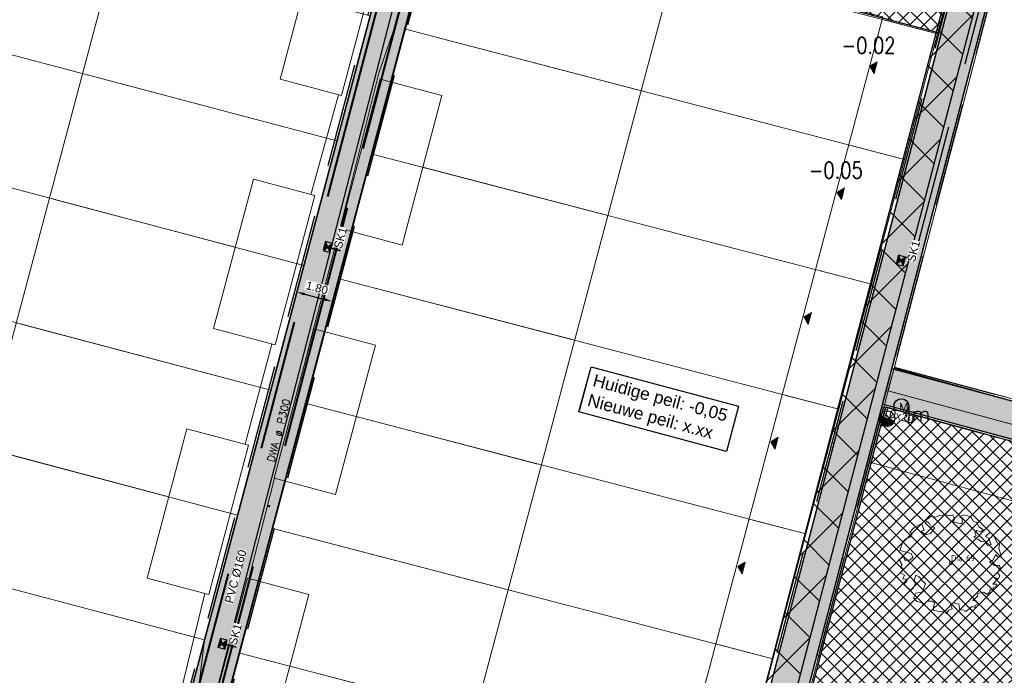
# Model space of a CAD drawing. Header units: metres. Extents: x 252743 to 254903, y 592696 to 593766.
# Tile 22 of 256: x 253677 to 253725, y 592910 to 592942. Entities that reach past the tile are written whole.
import ezdxf
from ezdxf.enums import TextEntityAlignment as Align
from ezdxf.lldxf.tags import DXFTag

# ---------------------------------------------------------------- set-up
doc = ezdxf.new("R2010")
doc.units = ezdxf.units.M
doc.set_wipeout_variables(frame=1)
for name, pattern in [('ACAD_ISO11W100', [33, 12, -3, 12, -3, 0, -3]), ('CENTER', [50.8, 31.75, -6.35, 6.35, -6.35]), ('DASHED', [19.05, 12.7, -6.35]), ('HIDDEN', [9.525, 6.35, -3.175]), ('IMPORT-KG-KADASTRAAL-SO _2_', [0]), ('IMPORT-KG-PERCEEL-SO _2_', [0])]:
    doc.linetypes.add(name, pattern=pattern)
for name, color, linetype, lineweight in [('132034000_dwg', 8, 'Continuous', 5), ('B-BH-GR-BEPLANTING_CULTUUR_HEESTERS-G', 250, 'Continuous', 18), ('B-BH-KG-GRENS_KADASTRAAL-G', 250, 'IMPORT-KG-KADASTRAAL-SO _2_', 18), ('B-BH-KG-GRENS_PERCEEL-G', 250, 'IMPORT-KG-PERCEEL-SO _2_', 18), ('B-BH-VH-OPENVERHARDING-G', 250, 'Continuous', 18), ('B-WE-GR-BOOM-S2', 8, 'Continuous', 9), ('B-WE-GR-BOOM_STAMDIAMETER-T', 7, 'Continuous', 25), ('N-RI-DWA-PVC', 12, 'CENTER', 40), ('N-RI-HWA-PVC', 150, 'ACAD_ISO11W100', 40), ('N-RI-HWA-PVC125 KOLKAANSLUITING', 140, 'HIDDEN', 35), ('N-woningen', 1, 'Continuous', 0)]:
    doc.layers.add(name, color=color, linetype=linetype, lineweight=lineweight)
doc.layers.add('ALGEMEEN HULP', color=6, linetype='Continuous', plot=False)
for name, color, linetype in [('ALGEMEEN LEGENDA 200', 7, 'Continuous'), ('ALGEMEEN TEKST 200', 7, 'Continuous'), ('B-IN-LICHTMAST', 7, 'Continuous'), ('B-RI-DWA-BETON', 8, 'Continuous'), ('B-RI-TEKST 200', 8, 'Continuous'), ('N-GR-ARC-GROENVOORZIENING-N', 82, 'Continuous'), ('N-IN-TEKST 200', 7, 'Continuous'), ('N-KL-NUTSSTROOK', 10, 'Continuous'), ('N-RI-HWA-PVC160', 2, 'HIDDEN'), ('N-RI-KOLK-STRAATKOLK', 7, 'Continuous'), ('N-RI-TEKST 200', 7, 'Continuous'), ('N-WATER-TALUD', 7, 'Continuous'), ('N-WB-ARC-BETONTEGEL 30X30', 8, 'Continuous'), ('N-WB-BAND OPSLUITBAND 10x20', 7, 'DASHED'), ('N-WB-BAND TEKST 200', 7, 'Continuous'), ('N-WB-KANTVERHARDING', 2, 'Continuous'), ('N-WB-MAATVOERING-VERHARDINGEN', 7, 'Continuous'), ('N-WE-ZZ-HOOGTELABEL-T', 7, 'Continuous')]:
    doc.layers.add(name, color=color, linetype=linetype)
doc.layers.add('B-WE-KG-GRENS_PERCEEL-G', color=7, linetype='KG-PERCEEL-SO', lineweight=18, true_color=0x00a6ff)
doc.layers.get('0').freeze()
doc.styles.add('B_STANDARD 200', font='txt.shx', dxfattribs={"height": 0.36})
doc.styles.add('N_STANDARD 200', font='arial.ttf', dxfattribs={"height": 0.4})
doc.styles.add('NLCS-ISO', font='txt')
doc.styles.add('ROMANS', font='romans.shx', dxfattribs={"height": 3})
doc.styles.get("Standard").update_dxf_attribs({"font": 'simplex.shx'})
tags = doc.linetypes.add('KG-PERCEEL-SO', pattern='A,5.5,-2,["P",Standard,S=1.8,R=0,X=-0.5,Y=-0.9],-2,5.5,-2,[5,NLCS.SHX,S=0.75,R=0,X=0,Y=0],-2', length=19).pattern_tags.tags
tags[6] = DXFTag(74, 10)
doc.dimstyles.new('N_DIMENSION 200', dxfattribs={"dimtxt": 0.4, "dimasz": 0.4, "dimexe": 0.125, "dimexo": 0.125, "dimgap": 0.25, "dimtad": 1, "dimzin": 3, "dimdsep": 46, "dimtxsty": 'N_STANDARD 200', "dimcen": 0, "dimazin": 3, "dimtfac": 1, "dimtix": 1, "dimtmove": 2, "dimatfit": 3, "dimfxl": 0.125, "dimfxlon": 1, "dimtfill": 1, "dimtolj": 1, "dimtzin": 0, "dimarcsym": 0})

# ---------------------------------------------------------------- blocks, each defined once
blk = doc.blocks.new('*D527')
at = {"layer": 'Defpoints', "color": 0, "transparency": 16777216}
for p in [(253690.165, 592928.336), (253691.902, 592927.876), (253691.902, 592927.876)]:
    blk.add_point(p, dxfattribs=at)
at = {"layer": 'N-WB-MAATVOERING-VERHARDINGEN', "color": 0, "lineweight": -2, "transparency": 16777216}
for p, q in [((253690.165, 592928.336), (253690.197, 592928.457)), ((253690.551, 592928.233), (253691.516, 592927.978)), ((253691.902, 592927.876), (253691.934, 592927.996))]:
    blk.add_line(p, q, dxfattribs=at)
at = {"layer": 'N-WB-MAATVOERING-VERHARDINGEN', "color": 0, "transparency": 16777216}
for points in [[(253690.568, 592928.298), (253690.534, 592928.169), (253690.165, 592928.336)], [(253691.533, 592928.042), (253691.499, 592927.913), (253691.902, 592927.876)]]:
    blk.add_solid(points, dxfattribs=at)
at = {"layer": 'N-WB-MAATVOERING-VERHARDINGEN', "color": 0, "transparency": 16777216, "insert": (253691.15, 592928.545), "char_height": 0.4, "attachment_point": 5, "rotation": 345.1668, "style": 'N_STANDARD 200', "bg_fill": 3, "box_fill_scale": 1.1, "bg_fill_color": 256, "bg_fill_true_color": 13158600, "bg_fill_transparency": 0}
blk.add_mtext('\\A1;1.80', dxfattribs=at)
blk = doc.blocks.new('SGR-BOOM_06_ST')
at = {"linetype": 'Continuous', "flags": 128}
blk.add_lwpolyline([(2.698, 3.52), (2.53, 3.939), (2.197, 4.064), (1.945, 4.524), (1.273, 4.692), (0.855, 4.524), (1.108, 4.273), (1.064, 3.812), (0.228, 3.98), (0.352, 4.315), (0.184, 4.692), (-0.15, 4.609), (-0.486, 4.692), (-1.155, 4.65), (-1.491, 4.483), (-1.952, 4.565), (-2.539, 4.105), (-2.12, 3.896), (-1.994, 3.644), (-1.575, 3.435), (-1.994, 2.89), (-2.539, 2.766), (-2.915, 3.099), (-2.62, 3.217), (-2.873, 3.855), (-3.628, 3.435), (-4.004, 3.016), (-3.794, 2.848), (-4.004, 2.514), (-4.425, 2.346), (-4.717, 2.054), (-5.01, 1.214), (-3.88, 0.921), (-3.712, 0.544), (-4.004, 0.293), (-4.507, 0.293), (-4.602, 0.556), (-5.093, 0.376), (-4.758, -0.168), (-4.925, -0.377), (-4.717, -0.545), (-4.884, -1.006), (-4.532, -1.182), (-4.717, -1.551), (-4.424, -1.592), (-4.293, -1.707), (-4.619, -2.107), (-3.921, -2.682), (-3.668, -2.431), (-3.46, -1.97), (-3.627, -1.761), (-3.419, -1.174), (-3.124, -1.342), (-2.788, -1.761), (-2.496, -2.01), (-2.788, -2.808), (-3.419, -2.932), (-3.668, -3.394), (-3.333, -3.771), (-2.832, -3.897), (-2.769, -4.022), (-2.706, -4.148), (-2.328, -3.729), (-1.826, -3.729), (-1.575, -3.897), (-1.699, -4.273), (-1.699, -4.609), (-1.154, -4.736), (-0.61, -4.692), (-0.486, -4.945), (-0.233, -4.65), (0.101, -4.483), (-0.059, -4.007), (0.269, -3.896), (0.773, -4.023), (0.856, -4.609), (1.149, -4.565), (1.442, -4.736), (2.071, -4.232), (2.365, -4.356), (2.322, -4.147), (2.657, -3.98), (2.406, -3.728), (2.113, -3.644), (2.574, -3.226), (2.615, -2.975), (3.16, -2.848), (3.538, -3.058), (3.787, -2.807), (3.77, -2.633), (4.123, -2.633), (4.123, -2.387), (4.459, -2.263), (4.459, -2.054), (4.082, -2.054), (4.543, -1.591), (4.25, -1.425), (4.627, -1.55), (4.752, -1.257), (4.543, -0.921), (4.835, -0.461), (4.668, -0.252), (4.25, -0.252), (3.746, 0.085), (4.082, 0.294), (4.375, 0.838), (4.543, 0.589), (4.876, 0.713), (4.667, 1.425), (4.711, 1.886), (4.5, 1.97), (4.164, 2.64), (3.828, 3.013), (3.374, 2.604), (3.663, 2.431), (3.914, 1.802), (3.537, 1.718), (3.327, 2.136), (2.991, 2.054), (2.657, 2.305), (2.238, 2.514), (2.447, 2.682), (2.321, 2.932), (2.53, 3.184), (2.866, 3.059), (3.159, 3.227)], close=True, dxfattribs=at)
blk.add_circle((0, 0), 0.15)
at = {"layer": 'B-WE-GR-BOOM_STAMDIAMETER-T', "style": 'NLCS-ISO'}
blk.add_attdef('STAMDIAMETER', text='', height=0.3, dxfattribs=at).set_placement((0, 0), align=Align.BOTTOM_LEFT)
blk = doc.blocks.new('B_LICHTMAST')
blk.add_circle((0, 0), 0.9)
blk.add_point((0, 0))
blk.add_text('lm', height=1.8).set_placement((0.6, 0), align=Align.TOP_LEFT)
blk = doc.blocks.new('STRAATKOLK STR3545')
h = blk.add_hatch(color=256)
h.dxf.hatch_style = 1
h.paths.add_polyline_path([(0, 0.35), (0.225, 0.175), (0.45, 0.35)])
h = blk.add_hatch(color=256)
h.dxf.hatch_style = 1
h.paths.add_polyline_path([(0.225, 0.175), (0, 0), (0.45, 0)])
for points in [[(0, 0.35), (0.225, 0.175), (0.45, 0.35)], [(0, 0.35), (0, 0), (0.45, 0), (0.45, 0.35)], [(0.225, 0.175), (0, 0), (0.45, 0)]]:
    blk.add_lwpolyline(points, close=True)
at = {"style": 'N_STANDARD 200'}
blk.add_attdef('STRAATKOLK', (0.297, -0.502), '', height=0.4, dxfattribs=at)
at = {"color": 7, "true_color": 0xffffff}
blk.add_wipeout([(0.316, -0.088), (1.358, -0.088), (1.358, -0.525), (0.316, -0.525)], dxfattribs=at)
blk = doc.blocks.new('132034000_dwg_GWW-CAD Brk tekening 12A-1381409-Plot dakaanzicht')
at = {"layer": 'B-BH-KG-GRENS_KADASTRAAL-G', "color": 253, "linetype": 'Continuous', "lineweight": 9}
for p, q in [((253695460, 592941166), (253696075, 592943487)), ((253705158, 592932122), (253696307, 592934433)), ((253687164, 592930522), (253678281, 592932876)), ((253688895, 592923544), (253690509, 592929635)), ((253718196, 592928717), (253715639, 592929385)), ((253692232, 592928986), (253691546, 592926398)), ((253714019, 592923294), (253716590, 592922622)), ((253693068, 592922258), (253701919, 592919946)), ((253683924, 592918344), (253675042, 592920698)), ((253687281, 592917454), (253686924, 592917549)), ((253712400, 592917208), (253714986, 592916533)), ((253689004, 592916807), (253700299, 592913858)), ((253689828, 592910080), (253698679, 592907769))]:
    blk.add_line(p, q, dxfattribs=at)
at = {"layer": 'B-BH-KG-GRENS_KADASTRAAL-G', "color": 253, "linetype": 'Continuous', "lineweight": 9, "flags": 128}
for points in [[(253724767, 592923202), (253719307, 592924678), (253726577, 592952518), (253735827, 592950111), (253734156, 592943869)], [(253695332, 592947840), (253695349, 592947904), (253695332, 592947840), (253693736, 592941814), (253692122, 592935724)], [(253719797, 592934811), (253721411, 592940945), (253718890, 592941606)], [(253694774, 592938577), (253695460, 592941166), (253706777, 592938211)], [(253679901, 592938963), (253692122, 592935724), (253690509, 592929635), (253690164, 592929726)], [(253717259, 592935474), (253719797, 592934811), (253718196, 592928717), (253716590, 592922622), (253714986, 592916533), (253713385, 592910441)], [(253692842, 592931288), (253692232, 592928986), (253703538, 592926032)], [(253673422, 592914611), (253685668, 592911365), (253687281, 592917454), (253688895, 592923544), (253676661, 592926787)], [(253719307, 592924678), (253718993, 592923516), (253766146, 592910778), (253765043, 592906850), (253769860, 592905551), (253775942, 592903910), (253788108, 592900629), (253796334, 592898411), (253794978, 592893283), (253819640, 592886093), (253820222, 592888140), (253820864, 592890512)], [(253689614, 592919109), (253689004, 592916807), (253688318, 592914218)], [(253686386, 592906929), (253685756, 592904551), (253684869, 592904792), (253683990, 592905030), (253685668, 592911365), (253684869, 592904792)], [(253710781, 592911121), (253713385, 592910441), (253711784, 592904347)]]:
    blk.add_lwpolyline(points, dxfattribs=at)
at = {"layer": 'B-BH-KG-GRENS_PERCEEL-G', "color": 253, "linetype": 'Continuous', "lineweight": 9}
for p, q in [((253718890, 592941606), (253721411, 592940945)), ((253717259, 592935474), (253719797, 592934811)), ((253705158, 592932122), (253696307, 592934433)), ((253696307, 592934433), (253705158, 592932122)), ((253687164, 592930522), (253678281, 592932876)), ((253678281, 592932876), (253687164, 592930522)), ((253690164, 592929726), (253690509, 592929635)), ((253716590, 592922622), (253714019, 592923294)), ((253714019, 592923294), (253716590, 592922622)), ((253701919, 592919946), (253693068, 592922258)), ((253693068, 592922258), (253701919, 592919946)), ((253683924, 592918344), (253675042, 592920698)), ((253675042, 592920698), (253683924, 592918344)), ((253712400, 592917208), (253714986, 592916533)), ((253710781, 592911121), (253713385, 592910441)), ((253698679, 592907769), (253689828, 592910080)), ((253689828, 592910080), (253698679, 592907769))]:
    blk.add_line(p, q, dxfattribs=at)
at = {"layer": 'B-BH-KG-GRENS_PERCEEL-G', "color": 253, "linetype": 'Continuous', "lineweight": 9, "flags": 128}
for points in [[(253724767, 592923202), (253719307, 592924678), (253726577, 592952518)], [(253696075, 592943487), (253695460, 592941166), (253694774, 592938577)], [(253706777, 592938211), (253695460, 592941166), (253696075, 592943487)], [(253686386, 592906929), (253685756, 592904551), (253684869, 592904792), (253683990, 592905030), (253685668, 592911365), (253687281, 592917454), (253688895, 592923544), (253690509, 592929635), (253692122, 592935724), (253693736, 592941814), (253692122, 592935724), (253679901, 592938963)], [(253728423, 592825506), (253731786, 592847247), (253720433, 592848975), (253714498, 592849882), (253708564, 592850780), (253702631, 592851685), (253700067, 592852071), (253699930, 592898291), (253709545, 592895825), (253711784, 592904347), (253713385, 592910441), (253714986, 592916533), (253716590, 592922622), (253718196, 592928717), (253719797, 592934811), (253721411, 592940945), (253718890, 592941606)], [(253694774, 592938577), (253695460, 592941166), (253706777, 592938211)], [(253721411, 592940945), (253719797, 592934811), (253717259, 592935474)], [(253679901, 592938963), (253692122, 592935724), (253690509, 592929635), (253690164, 592929726)], [(253719797, 592934811), (253718196, 592928717), (253715639, 592929385)], [(253692842, 592931288), (253692232, 592928986), (253691546, 592926398)], [(253703538, 592926032), (253692232, 592928986), (253692842, 592931288)], [(253690509, 592929635), (253688895, 592923544), (253676661, 592926787)], [(253715639, 592929385), (253718196, 592928717), (253716590, 592922622), (253714986, 592916533), (253712400, 592917208)], [(253691546, 592926398), (253692232, 592928986), (253703538, 592926032)], [(253676661, 592926787), (253688895, 592923544), (253687281, 592917454), (253686924, 592917549)], [(253788108, 592900629), (253775942, 592903910), (253769860, 592905551), (253765043, 592906850), (253766146, 592910778), (253718993, 592923516), (253719307, 592924678), (253724767, 592923202)], [(253689614, 592919109), (253689004, 592916807), (253688318, 592914218)], [(253700299, 592913858), (253689004, 592916807), (253689614, 592919109)], [(253673422, 592914611), (253685668, 592911365), (253683990, 592905030), (253684869, 592904792), (253684274, 592902545), (253656595, 592910066), (253658879, 592918466)], [(253686924, 592917549), (253687281, 592917454), (253685668, 592911365), (253673422, 592914611)], [(253688318, 592914218), (253689004, 592916807), (253700299, 592913858)], [(253714986, 592916533), (253713385, 592910441), (253710781, 592911121)], [(253713385, 592910441), (253711784, 592904347), (253709161, 592905032)]]:
    blk.add_lwpolyline(points, dxfattribs=at)
blk = doc.blocks.new('132034000_dwg_GWW-CAD Bgt tekening 12A-1381416-Plot dakaanzicht')
at = {"layer": 'B-BH-GR-BEPLANTING_CULTUUR_HEESTERS-G', "color": 253, "lineweight": 9, "flags": 128}
blk.add_lwpolyline([(253724603, 592953073), (253721412, 592940945), (253718891, 592941608)], dxfattribs=at)
blk.add_lwpolyline([(253762533, 592911754), (253765049, 592906872), (253765063, 592906845), (253794817, 592898837), (253793668, 592893644), (253760183, 592902859), (253760314, 592903327), (253761697, 592908251), (253721636, 592919074), (253718088, 592920033), (253718998, 592923515)], close=True, dxfattribs=at)
at = {"layer": 'B-BH-VH-OPENVERHARDING-G', "color": 253, "lineweight": 9}
blk.add_line((253684485, 592908693), (253685686, 592913629), dxfattribs=at)
at = {"layer": 'B-BH-VH-OPENVERHARDING-G', "color": 253, "lineweight": 9, "flags": 128}
blk.add_lwpolyline([(253726577, 592952518), (253719289, 592924629), (253718998, 592923515), (253718088, 592920033), (253707880, 592880973), (253705715, 592881284), (253709541, 592895826), (253721412, 592940945), (253724603, 592953073)], close=True, dxfattribs=at)
for points in [[(253695548, 592943627), (253694874, 592941100), (253694159, 592939022), (253693216, 592935240), (253692292, 592931537), (253691029, 592926729), (253690340, 592924079)], [(253690858, 592933095), (253690900, 592933257), (253692207, 592937971)], [(253687642, 592920912), (253687661, 592920981), (253688944, 592925801)], [(253785981, 592902667), (253785993, 592902664), (253787963, 592901945), (253795059, 592899933), (253796568, 592899510), (253796334, 592898411), (253794978, 592893283), (253793668, 592893644), (253794817, 592898837), (253765063, 592906845), (253765049, 592906872), (253762533, 592911754), (253718998, 592923515), (253719289, 592924629), (253724752, 592923112)], [(253689085, 592919249), (253687862, 592914471), (253687829, 592914349)]]:
    blk.add_lwpolyline(points, dxfattribs=at)
blk = doc.blocks.new('132034000_dwg-1357416-Plot dakaanzicht')
for name in ['132034000_dwg_GWW-CAD Brk tekening 12A-1381409-Plot dakaanzicht', '132034000_dwg_GWW-CAD Bgt tekening 12A-1381416-Plot dakaanzicht']:
    blk.add_blockref(name, (0, 0))
blk = doc.blocks.new('LICHTMAST-BLOCK')
h = blk.add_hatch()
h.set_pattern_fill('ANSI31', color=256, scale=0.005)
edge = h.paths.add_edge_path()
edge.add_line((0.351, -0.127), (-0.351, 0.127))
edge.add_arc((0, 0), 0.373, 160.1369, 245.7021)
edge.add_arc((0, 0), 0.373, 245.7021, 340.1369)
blk.add_lwpolyline([(0.351, -0.127), (-0.351, 0.127, 0.391721), (-0.154, -0.34, 0.43707)], format="xyb", close=True)
blk.add_circle((0, 0), 0.373)
at = {"layer": 'N-IN-TEKST 200', "style": 'N_STANDARD 200'}
blk.add_attdef('LICHTMAST', (0.262, 0.364), '', height=0.4, dxfattribs=at)

msp = doc.modelspace()

# ---------------------------------------------------------------- hatches: boundary and pattern name
at = {"layer": 'N-GR-ARC-GROENVOORZIENING-N'}
h = msp.add_hatch(dxfattribs=at)
h.set_pattern_fill('ANSI37', color=256, scale=0.15)
h.paths.add_polyline_path([(253716.854, 592954.998), (253724.58, 592952.986), (253721.445, 592940.988), (253713.691, 592943.05), (253715.275, 592948.824)])
h = msp.add_hatch(dxfattribs=at)
h.set_pattern_fill('ANSI37', color=256, scale=0.15)
h.paths.add_polyline_path([(253707.943, 592881.016), (253718.885, 592922.739), (253765.055, 592910.148), (253763.941, 592906.205), (253785.925, 592900.354), (253796.088, 592897.609), (253794.913, 592893.252), (253819.579, 592886.059), (253819.009, 592884.054), (253844.028, 592876.841), (253840.995, 592866.466), (253833.17, 592866.614), (253816.629, 592868.15), (253814.6, 592868.542)])
edge = h.paths.add_edge_path(flags=16)
edge.add_line((253722.209, 592904.93), (253721.727, 592901.298))
edge.add_line((253721.727, 592901.298), (253722.041, 592898.627))
edge.add_line((253722.041, 592898.627), (253722.456, 592897.312))
edge.add_line((253722.456, 592897.312), (253723.229, 592896.085))
edge.add_line((253723.229, 592896.085), (253724.124, 592895.574))
edge.add_line((253724.124, 592895.574), (253727.559, 592894.686))
edge.add_line((253727.559, 592894.686), (253733.885, 592893.291))
edge.add_line((253733.885, 592893.291), (253744.383, 592890.93))
edge.add_line((253744.383, 592890.93), (253749.318, 592889.782))
edge.add_line((253749.318, 592889.782), (253754.074, 592888.677))
edge.add_line((253754.074, 592888.677), (253756.328, 592888.153))
edge.add_line((253756.328, 592888.153), (253758.095, 592887.742))
edge.add_line((253758.095, 592887.742), (253760.949, 592886.606))
edge.add_line((253760.949, 592886.606), (253763.368, 592884.869))
edge.add_line((253763.368, 592884.869), (253766.371, 592883.413))
edge.add_line((253766.371, 592883.413), (253770.864, 592882.337))
edge.add_line((253770.864, 592882.337), (253778.782, 592880.989))
edge.add_line((253778.782, 592880.989), (253789.24, 592879.208))
edge.add_line((253789.24, 592879.208), (253796.011, 592878.267))
edge.add_line((253796.011, 592878.267), (253799.44, 592877.888))
edge.add_line((253799.44, 592877.888), (253808.408, 592875.993))
edge.add_line((253808.408, 592875.993), (253810.426, 592875.601))
edge.add_line((253810.426, 592875.601), (253824.579, 592872.653))
edge.add_line((253824.579, 592872.653), (253833.838, 592871.128))
edge.add_arc((253834.516, 592874.541), 3.479, 258.7595, 423.8894)
edge.add_line((253836.048, 592877.665), (253831.841, 592878.89))
edge.add_line((253831.841, 592878.89), (253820.688, 592882.137))
edge.add_line((253820.688, 592882.137), (253812.984, 592884.115))
edge.add_line((253812.984, 592884.115), (253801.904, 592886.6))
edge.add_line((253801.904, 592886.6), (253791.003, 592887.795))
edge.add_line((253791.003, 592887.795), (253776.264, 592890.458))
edge.add_line((253776.264, 592890.458), (253768.432, 592892.03))
edge.add_line((253768.432, 592892.03), (253767.105, 592892.418))
edge.add_line((253767.105, 592892.418), (253766.636, 592892.61))
edge.add_line((253766.636, 592892.61), (253766.558, 592892.701))
edge.add_line((253766.558, 592892.701), (253765.673, 592894.045))
edge.add_line((253765.673, 592894.045), (253763.724, 592897.718))
edge.add_line((253763.724, 592897.718), (253761.431, 592900.513))
edge.add_line((253761.431, 592900.513), (253759.639, 592902.22))
edge.add_line((253759.639, 592902.22), (253757.528, 592903.813))
edge.add_line((253757.528, 592903.813), (253754.809, 592905.149))
edge.add_line((253754.809, 592905.149), (253752.329, 592905.9))
edge.add_line((253752.329, 592905.9), (253747.547, 592906.904))
edge.add_line((253747.547, 592906.904), (253738.672, 592909.563))
edge.add_line((253738.672, 592909.563), (253733.295, 592911.285))
edge.add_arc((253730.956, 592902.518), 9.074, 75.065, 164.5824)
h = msp.add_hatch(dxfattribs=at)
h.set_pattern_fill('ANSI37', color=256, scale=0.15)
h.paths.add_polyline_path([(253650.608, 592887.746), (253656.657, 592909.962), (253683.073, 592902.82), (253696.619, 592899.139), (253709.484, 592895.789), (253705.678, 592881.339)])
edge = h.paths.add_edge_path(flags=16)
edge.add_line((253667.84, 592902.662), (253662.719, 592903.59))
edge.add_arc((253662.647, 592899.059), 4.531, 89.0795, 244.9356)
edge.add_line((253660.727, 592894.955), (253665.507, 592893.937))
edge.add_line((253665.507, 592893.937), (253682.541, 592890.749))
edge.add_line((253682.541, 592890.749), (253698.485, 592888.287))
edge.add_arc((253699.821, 592892.421), 4.345, 252.0953, 433.8838)
edge.add_line((253701.027, 592896.596), (253684.441, 592899.431))
edge.add_line((253684.441, 592899.431), (253667.84, 592902.662))
at = {"layer": 'N-WB-ARC-BETONTEGEL 30X30'}
h = msp.add_hatch(dxfattribs=at)
h.set_pattern_fill('AR-B88', color=256, scale=0.002, angle=255.05, style=0)
h.set_pattern_definition([(255.05, (253844.02404, 593011.6153), (0.3926439, -0.10484145), []), (345.05, (253844.02404, 593011.61528), (0.44506462, 0.0914805), [0.4064, -0.4064])])
h.paths.add_polyline_path([(253683.99, 592905.03), (253685.727, 592904.559), (253697.101, 592947.506), (253698.563, 592953.189), (253696.904, 592953.766), (253695.349, 592947.904), (253695.345, 592947.905)])
h = msp.add_hatch(dxfattribs=at)
h.set_pattern_fill('AR-B88', color=256, scale=0.002, angle=255.05, style=0)
h.set_pattern_definition([(255.05, (253726.5051, 592952.63837), (0.392644, -0.1048415), []), (345.05, (253726.5051, 592952.63837), (0.4450646, 0.0914805), [0.4064, -0.4064])])
h.paths.add_polyline_path([(253724.764, 592953.093), (253726.505, 592952.638), (253707.783, 592880.998), (253705.987, 592881.245)])
h = msp.add_hatch(dxfattribs=at)
h.set_pattern_fill('AR-B88', color=256, scale=0.002, angle=165.067, style=0)
h.paths.add_polyline_path([(253719.18, 592924.609), (253767.504, 592911.55), (253766.404, 592907.622), (253788.296, 592901.718), (253796.519, 592899.501), (253796.05, 592897.763), (253786.014, 592900.47), (253764.18, 592906.358), (253765.281, 592910.286), (253718.822, 592922.841), (253718.725, 592922.866)])
at = {"layer": 'N-woningen'}
h = msp.add_hatch(color=256, dxfattribs=at)
h.dxf.hatch_style = 1
h.paths.add_polyline_path([(253718.316, 592939.002), (253718.102, 592939.368), (253718.468, 592939.582)])
h = msp.add_hatch(color=256, dxfattribs=at)
h.dxf.hatch_style = 1
h.paths.add_polyline_path([(253716.721, 592932.849), (253716.507, 592933.215), (253716.874, 592933.429)])
h = msp.add_hatch(color=256, dxfattribs=at)
h.dxf.hatch_style = 1
h.paths.add_polyline_path([(253715.108, 592926.76), (253714.894, 592927.126), (253715.26, 592927.34)])
h = msp.add_hatch(color=256, dxfattribs=at)
h.dxf.hatch_style = 1
h.paths.add_polyline_path([(253713.494, 592920.67), (253713.28, 592921.036), (253713.647, 592921.25)])
h = msp.add_hatch(color=256, dxfattribs=at)
h.dxf.hatch_style = 1
h.paths.add_polyline_path([(253711.88, 592914.58), (253711.666, 592914.946), (253712.033, 592915.16)])

# ---------------------------------------------------------------- linework, layer by layer
at = {"layer": 'ALGEMEEN HULP'}
msp.add_line((253696.902, 592953.766), (253683.99, 592905.03), dxfattribs=at)
at = {"layer": 'B-RI-DWA-BETON'}
msp.add_line((253699.288, 592959.438), (253685.178, 592904.719), dxfattribs=at)
at = {"layer": 'B-WE-KG-GRENS_PERCEEL-G', "ltscale": 0.5}
for points in [[(253719.307, 592924.678), (253726.577, 592952.518)], [(253697.135, 592947.487), (253695.46, 592941.166)], [(253665.489, 592942.783), (253692.122, 592935.724)], [(253721.411, 592940.945), (253713.597, 592942.993)], [(253693.736, 592941.814), (253692.122, 592935.724)], [(253695.46, 592941.166), (253693.846, 592935.076)], [(253719.797, 592934.811), (253695.46, 592941.166)], [(253719.797, 592934.811), (253721.411, 592940.945)], [(253663.836, 592936.704), (253690.509, 592929.635)], [(253692.122, 592935.724), (253690.509, 592929.635)], [(253692.232, 592928.986), (253693.846, 592935.076)], [(253718.196, 592928.717), (253693.846, 592935.076)], [(253718.196, 592928.717), (253719.797, 592934.811)], [(253662.184, 592930.625), (253688.895, 592923.544)], [(253690.509, 592929.635), (253688.895, 592923.544)], [(253690.618, 592922.898), (253692.232, 592928.986)], [(253716.59, 592922.622), (253718.196, 592928.717)], [(253660.531, 592924.545), (253687.281, 592917.454)], [(253769.86, 592905.551), (253765.043, 592906.85), (253766.146, 592910.778), (253718.993, 592923.516), (253719.307, 592924.678)], [(253728.364, 592922.229), (253719.307, 592924.678)], [(253688.895, 592923.544), (253687.281, 592917.454)], [(253689.004, 592916.807), (253690.618, 592922.898)], [(253714.986, 592916.533), (253716.59, 592922.622)], [(253658.879, 592918.466), (253685.668, 592911.365)], [(253713.385, 592910.441), (253689.004, 592916.807)], [(253713.385, 592910.441), (253714.986, 592916.533)], [(253685.668, 592911.365), (253683.99, 592905.03), (253684.869, 592904.792)], [(253684.869, 592904.792), (253685.756, 592904.551), (253687.39, 592910.717)], [(253711.784, 592904.347), (253687.39, 592910.717)], [(253711.784, 592904.347), (253713.385, 592910.441)]]:
    msp.add_lwpolyline(points, dxfattribs=at)
at = {"layer": 'N-GR-ARC-GROENVOORZIENING-N'}
for points in [[(253716.854, 592954.998), (253724.58, 592952.986), (253721.445, 592940.988), (253713.691, 592943.05), (253715.275, 592948.824)], [(253707.943, 592881.016), (253718.885, 592922.739), (253765.055, 592910.148), (253763.941, 592906.205), (253785.925, 592900.354), (253796.088, 592897.609), (253794.913, 592893.252), (253819.579, 592886.059), (253819.009, 592884.054), (253844.028, 592876.841), (253840.995, 592866.466), (253833.17, 592866.614), (253816.629, 592868.15), (253814.6, 592868.542)]]:
    msp.add_lwpolyline(points, close=True, dxfattribs=at)
at = {"layer": 'N-RI-HWA-PVC'}
msp.add_line((253696.441, 592946.952), (253684.517, 592901.602), dxfattribs=at)
at = {"layer": 'N-RI-HWA-PVC125 KOLKAANSLUITING'}
for p, q in [((253691.676, 592930.535), (253692.303, 592930.349)), ((253686.549, 592911.176), (253687.216, 592911))]:
    msp.add_line(p, q, dxfattribs=at)
at = {"layer": 'N-RI-HWA-PVC160'}
for q in [(253727.552, 592957.832), (253719.624, 592929.874)]:
    msp.add_line((253720.349, 592930.266), q, dxfattribs=at)
at = {"layer": 'N-WATER-TALUD'}
msp.add_lwpolyline([(253738.672, 592909.563), (253733.295, 592911.285, 0.411749), (253722.209, 592904.93)], format="xyb", dxfattribs=at)
at = {"layer": 'N-WB-ARC-BETONTEGEL 30X30'}
for points in [[(253696.902, 592953.766), (253683.99, 592905.03), (253685.73, 592904.569), (253697.101, 592947.506), (253697.137, 592947.496), (253698.563, 592953.189)], [(253683.99, 592905.03), (253685.727, 592904.559), (253697.101, 592947.506), (253697.101, 592947.506), (253698.563, 592953.189), (253696.904, 592953.766), (253695.349, 592947.904), (253695.345, 592947.905)], [(253724.764, 592953.093), (253726.505, 592952.638), (253707.783, 592880.998), (253705.987, 592881.245)], [(253719.18, 592924.609), (253767.504, 592911.55), (253766.404, 592907.622), (253788.296, 592901.718), (253796.519, 592899.501), (253796.05, 592897.763), (253786.014, 592900.47), (253764.18, 592906.358), (253765.281, 592910.286), (253718.822, 592922.841), (253718.725, 592922.866)]]:
    msp.add_lwpolyline(points, close=True, dxfattribs=at)
at = {"layer": 'N-WB-BAND OPSLUITBAND 10x20', "ltscale": 0.4}
for p, q in [((253705.888, 592881.259), (253724.667, 592953.119)), ((253707.88, 592880.973), (253726.577, 592952.518)), ((253719.302, 592924.679), (253767.628, 592911.62)), ((253718.78, 592922.749), (253765.158, 592910.216))]:
    msp.add_line(p, q, dxfattribs=at)
for points in [[(253683.893, 592905.056), (253695.248, 592947.931)], [(253685.827, 592904.544), (253697.181, 592947.419)]]:
    msp.add_lwpolyline(points, dxfattribs=at)
at = {"layer": 'N-WB-KANTVERHARDING'}
for p, q in [((253719.276, 592924.583), (253767.504, 592911.55)), ((253718.806, 592922.845), (253765.281, 592910.286))]:
    msp.add_line(p, q, dxfattribs=at)
for points in [[(253683.99, 592905.03), (253695.345, 592947.905)], [(253685.727, 592904.559), (253697.101, 592947.506)]]:
    msp.add_lwpolyline(points, dxfattribs=at)
at = {"layer": 'N-woningen', "color": 6}
msp.add_lwpolyline([(253672.878, 592953.976), (253661.322, 592910.537), (253671.43, 592907.848), (253682.986, 592951.287)], close=True, dxfattribs=at)
at = {"layer": 'N-woningen'}
for points in [[(253735.827, 592950.111), (253726.577, 592952.518), (253719.307, 592924.678), (253728.364, 592922.229), (253735.827, 592950.111)], [(253667.142, 592948.863), (253665.489, 592942.783), (253692.122, 592935.724), (253693.736, 592941.814), (253667.142, 592948.863)], [(253721.411, 592940.945), (253713.597, 592942.993), (253710.807, 592943.755), (253708.082, 592944.499), (253705.362, 592945.241), (253702.642, 592945.984), (253699.922, 592946.726), (253697.135, 592947.487), (253695.46, 592941.166), (253719.797, 592934.811), (253721.411, 592940.945)], [(253691.286, 592946.02), (253694.286, 592945.222), (253692.348, 592937.933), (253689.347, 592938.732)], [(253692.122, 592935.724), (253665.489, 592942.783), (253663.836, 592936.704), (253690.509, 592929.635), (253692.122, 592935.724)], [(253695.46, 592941.166), (253693.846, 592935.076), (253718.196, 592928.717), (253719.797, 592934.811), (253695.46, 592941.166)], [(253718.316, 592939.002), (253718.102, 592939.368), (253718.468, 592939.582)], [(253718.316, 592939.002), (253718.102, 592939.368), (253718.468, 592939.582)], [(253694.235, 592938.722), (253697.235, 592937.924), (253695.296, 592930.635), (253692.296, 592931.434)], [(253690.509, 592929.635), (253663.836, 592936.704), (253662.184, 592930.625), (253688.895, 592923.544), (253690.509, 592929.635)], [(253688.046, 592933.844), (253691.047, 592933.046), (253689.108, 592925.757), (253686.108, 592926.556)], [(253716.721, 592932.849), (253716.507, 592933.215), (253716.874, 592933.429)], [(253716.721, 592932.849), (253716.507, 592933.215), (253716.874, 592933.429)], [(253688.895, 592923.544), (253662.184, 592930.625), (253660.531, 592924.545), (253687.281, 592917.454), (253688.895, 592923.544)], [(253715.108, 592926.76), (253714.894, 592927.126), (253715.26, 592927.34)], [(253715.108, 592926.76), (253714.894, 592927.126), (253715.26, 592927.34)], [(253690.995, 592926.545), (253693.996, 592925.747), (253692.057, 592918.459), (253689.057, 592919.257)], [(253713.494, 592920.67), (253713.28, 592921.036), (253713.647, 592921.25)], [(253713.494, 592920.67), (253713.28, 592921.036), (253713.647, 592921.25)], [(253658.879, 592918.466), (253656.595, 592910.066), (253684.274, 592902.545), (253684.869, 592904.792), (253683.99, 592905.03), (253685.668, 592911.365), (253658.879, 592918.466)], [(253711.88, 592914.58), (253711.666, 592914.946), (253712.033, 592915.16)], [(253711.88, 592914.58), (253711.666, 592914.946), (253712.033, 592915.16)], [(253687.39, 592910.717), (253685.756, 592904.551), (253684.869, 592904.792), (253684.274, 592902.545), (253699.93, 592898.291), (253709.545, 592895.825), (253711.784, 592904.347), (253687.39, 592910.717)]]:
    msp.add_lwpolyline(points, close=True, dxfattribs=at)

# ---------------------------------------------------------------- block references
at = {"layer": '132034000_dwg', "color": 253, "lineweight": 9, "xscale": 0.001, "yscale": 0.001, "zscale": 0.001}
msp.add_blockref('132034000_dwg-1357416-Plot dakaanzicht', (0, 0), dxfattribs=at)
at = {"layer": 'B-IN-LICHTMAST', "xscale": 0.4, "yscale": 0.4, "zscale": 0.4}
msp.add_blockref('B_LICHTMAST', (253719.648, 592922.772, -0.536), dxfattribs=at)
at = {"layer": 'B-WE-GR-BOOM-S2'}
ref = msp.add_blockref('SGR-BOOM_06_ST', (253722.07, 592915.115, -0.553), dxfattribs=dict(at, xscale=0.5, yscale=0.5, zscale=0.5))
ref.add_attrib('STAMDIAMETER', 'Dia 69', dxfattribs={"layer": 'B-WE-GR-BOOM_STAMDIAMETER-T', "height": 0.3, "style": 'NLCS-ISO'}).set_placement((253722.07, 592915.115, -0.553), align=Align.BOTTOM_LEFT)

# ---------------------------------------------------------------- texts
at = {"layer": 'B-RI-TEKST 200', "style": 'B_STANDARD 200'}
msp.add_text('DWA ø P300', height=0.36, rotation=75.5515, dxfattribs=at).set_placement((253689.061, 592920.016))
at = {"layer": 'N-WE-ZZ-HOOGTELABEL-T', "style": 'ROMANS', "width": 0.8}
for s, p in [('-0.02', (253716.731, 592939.974, -0.021)), ('-0.05', (253715.133, 592933.888, -0.055))]:
    msp.add_text(s, height=0.8, dxfattribs=at).set_placement(p)

# ---------------------------------------------------------------- next in the draw order: texts
at = {"layer": 'ALGEMEEN LEGENDA 200', "insert": (253704.713, 592924.346), "char_height": 0.6, "attachment_point": 1, "rotation": 344.9778, "style": 'N_STANDARD 200', "bg_fill": 3, "box_fill_scale": 1.5, "bg_fill_color": 256, "bg_fill_transparency": 0}
msp.add_mtext_dynamic_manual_height_columns('\\pxt5;Huidige peil: -0,05\\PNieuwe peil: x.xx', width=7.35625, gutter_width=2, heights=[0], dxfattribs=at)
at = {"layer": 'N-RI-TEKST 200', "insert": (253687.389, 592914.405), "char_height": 0.4, "width": 2.7, "attachment_point": 8, "rotation": 75.2395, "style": 'N_STANDARD 200', "bg_fill": 3, "box_fill_scale": 1, "bg_fill_color": 256, "bg_fill_transparency": 0}
msp.add_mtext('PVC Ø160', dxfattribs=at)

# ---------------------------------------------------------------- next in the draw order: hatches: boundary and pattern name
at = {"layer": 'N-KL-NUTSSTROOK'}
h = msp.add_hatch(dxfattribs=at)
h.set_pattern_fill('ANSI37', color=256, scale=0.5)
h.set_pattern_definition([(45, (-0.6205, 0.1619), (-1.122532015, 1.122532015), []), (135, (-0.6205, 0.1619), (-1.122532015, -1.122532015), [])])
h.paths.add_polyline_path([(253711.599, 592897.74), (253710.148, 592898.119), (253724.504, 592953.056), (253725.956, 592952.677)])

# ---------------------------------------------------------------- next in the draw order: linework, layer by layer
at = {"layer": 'ALGEMEEN TEKST 200'}
msp.add_lwpolyline([(253704.516, 592924.694), (253711.713, 592922.763), (253711.121, 592920.558), (253703.924, 592922.489)], close=True, dxfattribs=at)
at = {"layer": 'B-WE-KG-GRENS_PERCEEL-G', "ltscale": 0.5}
for points in [[(253716.59, 592922.622), (253692.232, 592928.986)], [(253714.986, 592916.533), (253690.618, 592922.898)], [(253687.281, 592917.454), (253685.668, 592911.365)], [(253687.39, 592910.717), (253689.004, 592916.807)]]:
    msp.add_lwpolyline(points, dxfattribs=at)
at = {"layer": 'N-KL-NUTSSTROOK'}
msp.add_lwpolyline([(253711.599, 592897.74), (253710.148, 592898.119), (253724.504, 592953.056), (253725.956, 592952.677)], close=True, dxfattribs=at)
at = {"layer": 'N-RI-DWA-PVC'}
msp.add_line((253699.73, 592963.716), (253683.46, 592901.826), dxfattribs=at)
at = {"layer": 'N-WB-KANTVERHARDING'}
for p, q in [((253705.987, 592881.245), (253724.764, 592953.093)), ((253707.783, 592880.998), (253726.506, 592952.64))]:
    msp.add_line(p, q, dxfattribs=at)
at = {"layer": 'N-woningen', "color": 6}
msp.add_lwpolyline([(253708.634, 592944.464), (253697.083, 592901.044), (253707.187, 592898.336), (253718.742, 592941.775)], close=True, dxfattribs=at)
at = {"layer": 'N-woningen'}
for points in [[(253718.196, 592928.717), (253693.846, 592935.076), (253692.232, 592928.986), (253716.59, 592922.622), (253718.196, 592928.717)], [(253716.59, 592922.622), (253692.232, 592928.986), (253690.618, 592922.898), (253714.986, 592916.533), (253716.59, 592922.622)], [(253660.531, 592924.545), (253658.879, 592918.466), (253685.668, 592911.365), (253687.281, 592917.454), (253660.531, 592924.545)], [(253690.618, 592922.898), (253689.004, 592916.807), (253713.385, 592910.441), (253714.986, 592916.533), (253690.618, 592922.898)], [(253684.807, 592921.667), (253687.808, 592920.869), (253685.869, 592913.58), (253682.868, 592914.379)], [(253689.004, 592916.807), (253687.39, 592910.717), (253711.784, 592904.347), (253713.385, 592910.441), (253689.004, 592916.807)], [(253687.756, 592914.369), (253690.757, 592913.571), (253688.818, 592906.282), (253685.818, 592907.081)]]:
    msp.add_lwpolyline(points, close=True, dxfattribs=at)

# ---------------------------------------------------------------- next in the draw order: block references
at = {"layer": 'N-RI-KOLK-STRAATKOLK'}
for p, rotation in [((253691.784, 592930.271), 74.43813060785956), ((253719.735, 592929.611), 74.9746155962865), ((253686.66, 592910.913), 75.11997311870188)]:
    msp.add_blockref('STRAATKOLK STR3545', p, dxfattribs=dict(at, rotation=rotation)).add_auto_attribs({'STRAATKOLK': 'SK1'})

# ---------------------------------------------------------------- next in the draw order: texts
at = {"layer": 'N-WB-BAND TEKST 200', "insert": (253719.455, 592922.105), "char_height": 0.4, "width": 0.58497, "attachment_point": 8, "rotation": 345.0296, "style": 'N_STANDARD 200', "bg_fill": 3, "box_fill_scale": 1, "bg_fill_color": 256, "bg_fill_transparency": 0}
msp.add_mtext('10x20', dxfattribs=at)

# ---------------------------------------------------------------- next in the draw order: dimensions: what is measured, and where the dimension line sits
at = {"layer": 'N-WB-MAATVOERING-VERHARDINGEN'}
dim = msp.add_aligned_dim(p1=(253690.165, 592928.336), p2=(253691.902, 592927.876), distance=0, dimstyle='N_DIMENSION 200', override={"dimfxl": 0.0125}, dxfattribs=at)
dim.commit()
dim.dimension.update_dxf_attribs({"geometry": '*D527', "text_midpoint": (253691.15, 592928.545)})

# ---------------------------------------------------------------- next in the draw order: block references
at = {"layer": 'N-IN-TEKST 200'}
msp.add_blockref('LICHTMAST-BLOCK', (253718.955, 592922.167), dxfattribs=at).add_auto_attribs({'LICHTMAST': 'LM'})

doc.saveas('drawing.dxf')
